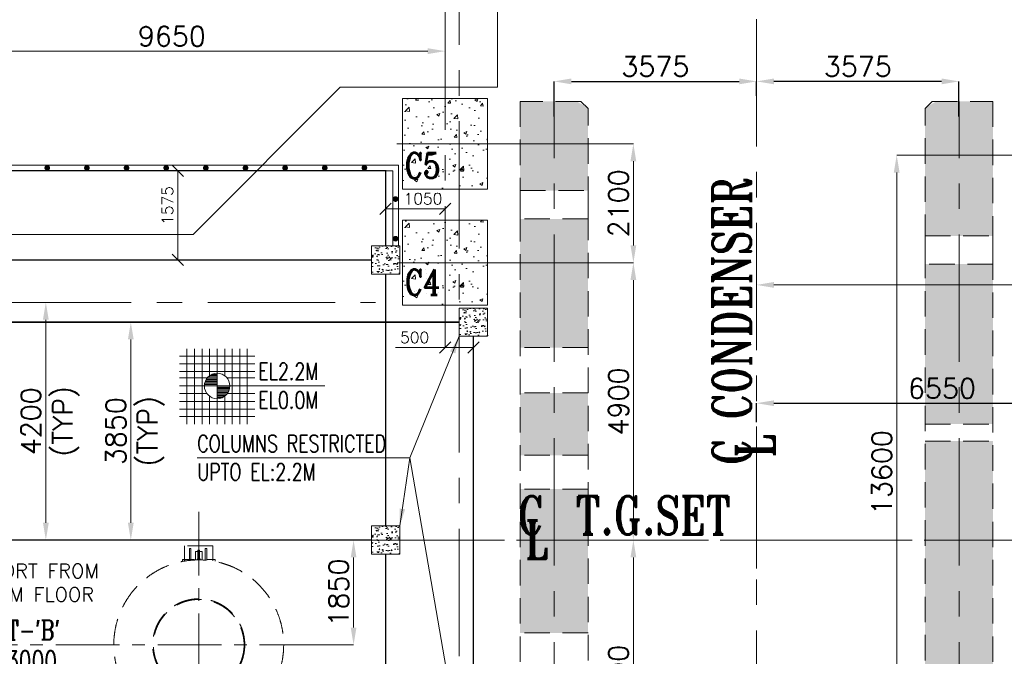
# Model space of a CAD drawing. Header units: inches. Extents: x 0 to 1545919, y 0 to 23143738.
# Tile 175 of 197: x 242907 to 260293, y 83856 to 95102. Entities that reach past the tile are written whole.
import ezdxf

# ---------------------------------------------------------------- set-up
doc = ezdxf.new("R2010")
doc.units = ezdxf.units.IN
doc.header["$LTSCALE"] = 1800
doc.header["$MEASUREMENT"] = 0
doc.linetypes.add('CENTER', pattern=[2, 1.25, -0.25, 0.25, -0.25])
doc.linetypes.add('HIDDEN', pattern=[0.375, 0.25, -0.125])
doc.layers.get('0').update_dxf_attribs({"color": 253, "lineweight": 5})
doc.layers.get('Defpoints').update_dxf_attribs({"lineweight": 18})
for name, color, linetype, lineweight in [('CEN', 8, 'CENTER', 18), ('COL', 1, 'Continuous', 18), ('CONCRETE', 145, 'Continuous', 18), ('DIM', 4, 'Continuous', 18), ('EQUIP', 8, 'HIDDEN', 9), ('GRID', 251, 'CENTER', 18), ('HATCH-1', 252, 'Continuous', 9), ('STEEL', 231, 'Continuous', 18), ('TEXT', 3, 'Continuous', 18)]:
    doc.layers.add(name, color=color, linetype=linetype, lineweight=lineweight)
doc.styles.add('COMPLEX', font='complex')
doc.styles.add('ITALICC', font='italicc')
doc.styles.add('ROMANC', font='ROMANC.SHX')
doc.styles.add('ROMANS', font='romans.shx')
doc.styles.add('ROMANT', font='romant')
doc.styles.add('S3', font='simplex.shx', dxfattribs={"width": 0.75, "height": 320})
doc.styles.get("Standard").update_dxf_attribs({"font": 'arial.ttf'})
doc.dimstyles.new('HALF', dxfattribs={"dimtxt": 200, "dimasz": 200, "dimexe": 0, "dimexo": 0, "dimgap": 80, "dimtad": 1, "dimdec": 0, "dimzin": 0, "dimdsep": 46, "dimtxsty": 'ROMANS', "dimblk": 'OBLIQUE', "dimcen": 0, "dimclrd": 4, "dimclre": 9, "dimclrt": 256, "dimadec": 0, "dimazin": 0, "dimtfac": 0.09, "dimtdec": 0, "dimtix": 1, "dimtofl": 0, "dimtmove": 0, "dimatfit": 3, "dimldrblk": 'DOT', "dimfxl": 1, "dimtolj": 1, "dimtzin": 0, "dimarcsym": 0})
doc.dimstyles.new('USER175', dxfattribs={"dimscale": 175, "dimtxt": 2, "dimasz": 1.75, "dimexe": 0, "dimexo": 0, "dimgap": 0.5, "dimtad": 1, "dimdec": 0, "dimzin": 0, "dimdsep": 46, "dimtxsty": 'ROMANS', "dimcen": 0, "dimclrd": 4, "dimclre": 4, "dimclrt": 4, "dimadec": 0, "dimazin": 0, "dimtfac": 0.09, "dimtdec": 0, "dimtix": 1, "dimtofl": 0, "dimtmove": 0, "dimatfit": 3, "dimfxl": 1, "dimtolj": 1, "dimtzin": 0, "dimarcsym": 0})

# ---------------------------------------------------------------- blocks, each defined once
blk = doc.blocks.new('TG DECK COLUMNS & OUTLINE')
at = {"layer": 'CONCRETE'}
h = blk.add_hatch(dxfattribs=at)
h.set_pattern_fill('AR-CONC', color=256, scale=80, style=0)
h.set_pattern_definition([(50, (250558.08, 71714.8), (573.808, -50.202), [60, -660]), (355, (250558.1, 71714.8), (-111, 601.754), [48, -528]), (100.4514, (250605.9, 71710.6), (462.808, 551.55), [50.992, -560.914]), (46.184, (250558.1, 71874.8), (853.79, -132.415), [90, -990]), (96.636, (250629.2, 71863.8), (747.73, 779.294), [76.49, -841.37]), (351.184, (250558.1, 71874.8), (747.73, 779.295), [72, -792]), (21, (250638.08, 71834.8), (477.526, -322.095), [60, -660]), (326, (250638.1, 71834.8), (194.652, 580.12), [48, -528]), (71.4514, (250677.87, 71807.97), (672.178, 258.024), [50.992, -560.914]), (37.5, (250558.08, 71714.8), (9.728, 266.315), [0, -521.6, 0, -536, 0, -530]), (7.5, (250558.08, 71714.8), (210.456, 315.529), [0, -305.6, 0, -509.6, 0, -202]), (327.5, (250379.68, 71714.8), (427.058, -18.044), [0, -200, 0, -624, 0, -828]), (317.5, (250299.68, 71714.8), (466.549, 80.084), [0, -260, 0, -414.4, 0, -588])])
h.paths.add_polyline_path([(244683, 75865), (246183, 75865), (246183, 77465), (244683, 77465)])
h = blk.add_hatch(dxfattribs=at)
h.set_pattern_fill('AR-CONC', color=256, scale=80, style=0)
h.set_pattern_definition([(50, (250558.08, 69664.8), (573.808, -50.202), [60, -660]), (355, (250558.1, 69664.8), (-111, 601.754), [48, -528]), (100.4514, (250605.9, 69660.6), (462.808, 551.55), [50.992, -560.914]), (46.184, (250558.1, 69824.8), (853.79, -132.415), [90, -990]), (96.636, (250629.2, 69813.8), (747.73, 779.294), [76.49, -841.37]), (351.184, (250558.1, 69824.8), (747.73, 779.295), [72, -792]), (21, (250638.08, 69784.8), (477.526, -322.095), [60, -660]), (326, (250638.1, 69784.8), (194.652, 580.12), [48, -528]), (71.4514, (250677.87, 69757.97), (672.178, 258.024), [50.992, -560.914]), (37.5, (250558.08, 69664.8), (9.728, 266.315), [0, -521.6, 0, -536, 0, -530]), (7.5, (250558.08, 69664.8), (210.456, 315.529), [0, -305.6, 0, -509.6, 0, -202]), (327.5, (250379.68, 69664.8), (427.058, -18.044), [0, -200, 0, -624, 0, -828]), (317.5, (250299.68, 69664.8), (466.549, 80.084), [0, -260, 0, -414.4, 0, -588])])
h.paths.add_polyline_path([(244683, 73815), (246183, 73815), (246183, 75315), (244683, 75315)])
blk.add_lwpolyline([(255508, 61665), (267138, 61665), (267138, 77665), (255508, 77665), (255508, 79015), (246358, 79015), (246358, 77665), (243583, 77665), (240983, 75065), (226783, 75065), (226783, 64265), (240983, 64265), (243583, 61665), (246358, 61665), (246358, 60415), (255508, 60415)], close=True)
blk.add_lwpolyline([(246358, 77665), (243583, 77665), (240983, 75065), (226783, 75065), (226783, 64265), (240983, 64265), (243583, 61665), (246358, 61665)])
at = {"layer": 'CEN'}
for p, q in [((245433, 73315), (245433, 77965)), ((244583, 76665), (246283, 76665)), ((244753, 76665), (246113, 76665)), ((244584, 74565), (246282, 74565)), ((244753, 74565), (246113, 74565)), ((226842, 73865), (244205, 73865)), ((226842, 73865), (244205, 73865)), ((250933, 69165), (250933, 70165)), ((250433, 69665), (251433, 69665))]:
    blk.add_line(p, q, dxfattribs=at)
at = {"layer": 'CONCRETE'}
for points in [[(244683, 75865), (246183, 75865), (246183, 77465), (244683, 77465)], [(244683, 73815), (246183, 73815), (246183, 75315), (244683, 75315)]]:
    blk.add_lwpolyline(points, close=True, dxfattribs=at)
at = {"layer": 'TEXT', "style": 'ROMANC', "width": 0.8}
for s, p in [('C5', (244719, 76057)), ('C4', (244721, 73996))]:
    blk.add_text(s, height=450, dxfattribs=at).set_placement(p)
blk = doc.blocks.new('CL')
at = {"style": 'ITALICC'}
for s, p in [('C', (-28.8, -3.8)), ('L', (-16.3, -93.3))]:
    blk.add_text(s, height=150, dxfattribs=at).set_placement(p)
blk = doc.blocks.new('HP&LP DRAIN FLASH TANK')
at = {"layer": 'CEN', "ltscale": 0.5, "flags": 128}
for points in [[(108047, 65855), (108047, 70575)], [(110247, 68228), (103447, 68228)]]:
    blk.add_lwpolyline(points, dxfattribs=at)
at = {"layer": 'EQUIP'}
for p, q in [((108298, 69978), (107798, 69978)), ((107798, 69978), (107798, 69711)), ((107883, 69928), (107883, 69720)), ((107908, 69928), (107883, 69928)), ((107908, 69722), (107908, 69928)), ((108063, 69898), (108033, 69898)), ((108033, 69898), (108033, 69838)), ((108063, 69898), (108063, 69838)), ((108163, 69928), (108163, 69724)), ((108188, 69928), (108163, 69928)), ((108188, 69722), (108188, 69928)), ((108298, 69711), (108298, 69978)), ((107883, 69738), (107758, 69738)), ((107758, 69738), (107758, 69705)), ((107883, 69738), (107908, 69738)), ((107964, 69738), (107908, 69738)), ((107991, 69878), (107991, 69725)), ((107991, 69878), (108033, 69878)), ((108023, 69748), (108073, 69748)), ((108023, 69726), (108023, 69748)), ((108033, 69748), (108033, 69838)), ((108063, 69878), (108105, 69878)), ((108063, 69748), (108063, 69838)), ((108073, 69726), (108073, 69748)), ((108105, 69878), (108105, 69725)), ((108338, 69738), (108188, 69738)), ((108338, 69738), (108338, 69705)), ((106637, 67703), (106406, 67570)), ((106594, 67725), (106622, 67741)), ((106594, 67725), (106669, 67595)), ((109500, 67725), (109425, 67595)), ((109457, 67703), (109688, 67570)), ((109500, 67725), (109472, 67741)), ((106406, 67570), (106656, 67137)), ((106682, 67602), (106505, 67499)), ((106505, 67499), (106517, 67478)), ((106517, 67478), (106693, 67579)), ((106590, 67452), (106722, 67529)), ((106723, 67481), (106645, 67436)), ((106737, 67500), (106718, 67490)), ((106743, 67446), (106718, 67490)), ((109351, 67446), (109376, 67490)), ((109358, 67500), (109376, 67490)), ((109371, 67481), (109449, 67436)), ((109505, 67452), (109372, 67529)), ((109577, 67478), (109401, 67579)), ((109412, 67602), (109590, 67499)), ((109688, 67570), (109438, 67137)), ((109590, 67499), (109577, 67478)), ((106611, 67416), (106590, 67452)), ((106593, 67406), (106645, 67436)), ((106593, 67406), (106608, 67380)), ((106608, 67380), (106660, 67410)), ((106647, 67354), (106626, 67390)), ((106822, 67359), (106645, 67257)), ((106647, 67354), (106779, 67430)), ((106657, 67235), (106837, 67339)), ((106738, 67455), (106660, 67410)), ((106762, 67457), (106743, 67446)), ((106781, 67401), (106809, 67352)), ((106822, 67330), (106809, 67352)), ((106822, 67330), (106884, 67222)), ((109273, 67330), (109210, 67222)), ((109437, 67235), (109258, 67339)), ((109272, 67359), (109450, 67257)), ((109273, 67330), (109285, 67352)), ((109313, 67401), (109285, 67352)), ((109448, 67354), (109315, 67430)), ((109333, 67457), (109351, 67446)), ((109356, 67455), (109434, 67410)), ((109486, 67380), (109434, 67410)), ((109448, 67354), (109469, 67390)), ((109501, 67406), (109449, 67436)), ((109484, 67416), (109505, 67452)), ((109501, 67406), (109486, 67380)), ((106645, 67257), (106657, 67235)), ((106656, 67137), (106887, 67270)), ((106884, 67222), (106912, 67238)), ((109210, 67222), (109182, 67238)), ((109438, 67137), (109207, 67270)), ((109450, 67257), (109437, 67235)), ((106974, 66876), (107086, 67070)), ((107099, 66804), (107204, 66986)), ((106870, 66887), (106891, 66924)), ((107077, 66767), (106870, 66887)), ((107496, 66575), (106891, 66924)), ((107172, 66712), (107077, 66767)), ((107289, 66695), (107394, 66877)), ((107414, 66622), (107526, 66816)), ((107267, 66657), (107172, 66712)), ((107474, 66538), (107267, 66657)), ((107474, 66538), (107496, 66575))]:
    blk.add_line(p, q, dxfattribs=at)
for radius in [1500, 813, 801]:
    blk.add_circle((108047, 68228), radius, dxfattribs=at)
at = {"layer": 'TEXT', "xscale": 3, "yscale": 3, "zscale": 3}
blk.add_blockref('CL', (103581, 68302, 274), dxfattribs=at)
at = {"layer": 'TEXT', "width": 0.75}
for s, style, p in [("F/T-'B'", 'COMPLEX', (104184, 68316)), ('%%C3000', 'ROMANS', (104419, 67769, 274))]:
    blk.add_text(s, height=350, dxfattribs=dict(at, style=style)).set_placement(p)
at = {"layer": 'TEXT', "insert": (103670, 69658), "char_height": 250, "attachment_point": 1}
blk.add_mtext_dynamic_manual_height_columns('{\\Fromans|c0;SUPPORT FROM EL:2.2M FLOOR}', width=2901.5, gutter_width=1, heights=[0], dxfattribs=at)
blk = doc.blocks.new('*D508')
at = {"layer": 'Defpoints', "color": 0, "transparency": 16777216}
for p in [(-7333, 0), (-7116, 0), (-7861, -1850)]:
    blk.add_point(p, dxfattribs=at)
at = {"layer": 'DIM', "color": 4, "lineweight": -2, "transparency": 16777216}
for p, q in [((-7333, 0), (-7116, 0)), ((-7116, -1544), (-7116, -306)), ((-7861, -1850), (-7116, -1850))]:
    blk.add_line(p, q, dxfattribs=at)
at = {"layer": 'DIM', "color": 4, "transparency": 16777216}
for points in [[(-7167, -306), (-7065, -306), (-7116, 0)], [(-7167, -1544), (-7065, -1544), (-7116, -1850)]]:
    blk.add_solid(points, dxfattribs=at)
at = {"layer": 'DIM', "color": 4, "transparency": 16777216, "insert": (-7379, -925), "char_height": 350, "attachment_point": 5, "rotation": 90, "style": 'ROMANS'}
blk.add_mtext('\\A1;1850', dxfattribs=at)
blk = doc.blocks.new('*D621')
at = {"layer": 'Defpoints', "color": 0, "transparency": 16777216}
for p in [(126553, 71928), (126210, 70028), (126335, 70028)]:
    blk.add_point(p, dxfattribs=at)
at = {"layer": 'DIM', "color": 4, "lineweight": -2, "transparency": 16777216}
for p, q in [((126553, 71928), (126335, 71928)), ((126335, 71621), (126335, 70334)), ((126210, 70028), (126335, 70028))]:
    blk.add_line(p, q, dxfattribs=at)
at = {"layer": 'DIM', "color": 4, "transparency": 16777216}
for points in [[(126284, 71621), (126386, 71621), (126335, 71928)], [(126284, 70334), (126386, 70334), (126335, 70028)]]:
    blk.add_solid(points, dxfattribs=at)
at = {"layer": 'DIM', "color": 4, "transparency": 16777216, "insert": (126072, 70978), "char_height": 350, "attachment_point": 5, "rotation": 90, "style": 'ROMANS'}
blk.add_mtext('\\A1;1900', dxfattribs=at)
blk = doc.blocks.new('*D622')
at = {"layer": 'Defpoints', "color": 0, "transparency": 16777216}
for p in [(117897, 74536), (117897, 74406), (128947, 74324)]:
    blk.add_point(p, dxfattribs=at)
at = {"layer": 'DIM', "color": 4, "lineweight": -2, "transparency": 16777216}
for p, q in [((117897, 74406), (117897, 74536)), ((128641, 74536), (118203, 74536)), ((128947, 74324), (128947, 74536))]:
    blk.add_line(p, q, dxfattribs=at)
at = {"layer": 'DIM', "color": 4, "transparency": 16777216}
for points in [[(118203, 74587), (118203, 74485), (117897, 74536)], [(128641, 74587), (128641, 74485), (128947, 74536)]]:
    blk.add_solid(points, dxfattribs=at)
at = {"layer": 'DIM', "color": 4, "transparency": 16777216, "insert": (124050, 74798), "char_height": 350, "attachment_point": 5, "style": 'ROMANS'}
blk.add_mtext('\\A1;11050', dxfattribs=at)
blk = doc.blocks.new('PLATFORM BELOW TG DECK AT EL. 0.0M & 2.2M')
at = {"layer": 'CONCRETE'}
h = blk.add_hatch(dxfattribs=at)
h.set_pattern_fill('AR-CONC', color=256, scale=30, style=0)
h.set_pattern_definition([(50, (-6550, 4950), (215.18, -18.83), [22.5, -247.5]), (355, (-6550, 4950), (-41.63, 225.66), [18, -198]), (100.45, (-6532.07, 4948.43), (173.55, 206.83), [19.12, -210.34]), (46.184, (-6550, 5010), (320.17, -49.66), [33.75, -371.25]), (96.636, (-6523.32, 5005.86), (280.4, 292.24), [28.68, -315.51]), (351.18, (-6550, 5010), (280.4, 292.24), [27, -297]), (21, (-6520, 4995), (179.07, -120.786), [22.5, -247.5]), (326, (-6520, 4995), (73, 217.55), [18, -198]), (71.45, (-6505.08, 4984.93), (252.07, 96.76), [19.12, -210.34]), (37.5, (-6550, 4950), (3.648, 99.868), [0, -195.6, 0, -201, 0, -198.75]), (7.5, (-6550, 4950), (78.92, 118.324), [0, -114.6, 0, -191.1, 0, -75.75]), (327.5, (-6616.9, 4950), (160.147, -6.766), [0, -75, 0, -234, 0, -310.5]), (317.5, (-6646.9, 4950), (174.956, 30.03), [0, -97.5, 0, -155.4, 0, -220.5])])
h.paths.add_polyline_path([(-6300, 5200), (-6800, 5200), (-6800, 4700), (-6300, 4700)])
h = blk.add_hatch(dxfattribs=at)
h.set_pattern_fill('AR-CONC', color=256, scale=30, style=0)
h.set_pattern_definition([(50, (-5000, 3850), (215.18, -18.83), [22.5, -247.5]), (355, (-5000, 3850), (-41.63, 225.66), [18, -198]), (100.45, (-4982.07, 3848.43), (173.55, 206.83), [19.12, -210.34]), (46.184, (-5000, 3910), (320.17, -49.66), [33.75, -371.25]), (96.636, (-4973.32, 3905.86), (280.4, 292.24), [28.68, -315.51]), (351.18, (-5000, 3910), (280.4, 292.24), [27, -297]), (21, (-4970, 3895), (179.07, -120.786), [22.5, -247.5]), (326, (-4970, 3895), (73, 217.55), [18, -198]), (71.45, (-4955.08, 3884.93), (252.07, 96.76), [19.12, -210.34]), (37.5, (-5000, 3850), (3.648, 99.868), [0, -195.6, 0, -201, 0, -198.75]), (7.5, (-5000, 3850), (78.92, 118.324), [0, -114.6, 0, -191.1, 0, -75.75]), (327.5, (-5066.9, 3850), (160.147, -6.766), [0, -75, 0, -234, 0, -310.5]), (317.5, (-5096.9, 3850), (174.956, 30.03), [0, -97.5, 0, -155.4, 0, -220.5])])
h.paths.add_polyline_path([(-4750, 4100), (-5250, 4100), (-5250, 3600), (-4750, 3600)])
h = blk.add_hatch(dxfattribs=at)
h.set_pattern_fill('AR-CONC', color=256, scale=30, style=0)
h.set_pattern_definition([(50, (-6550, 3e-11), (215.18, -18.83), [22.5, -247.5]), (355, (-6550, 3e-11), (-41.63, 225.66), [18, -198]), (100.45, (-6532.07, -1.57), (173.55, 206.83), [19.12, -210.34]), (46.184, (-6550, 60), (320.17, -49.66), [33.75, -371.25]), (96.636, (-6523.32, 55.86), (280.4, 292.24), [28.68, -315.51]), (351.18, (-6550, 60), (280.4, 292.24), [27, -297]), (21, (-6520, 45), (179.07, -120.786), [22.5, -247.5]), (326, (-6520, 45), (73, 217.55), [18, -198]), (71.45, (-6505.08, 34.93), (252.07, 96.76), [19.12, -210.34]), (37.5, (-6550, 3e-11), (3.648, 99.868), [0, -195.6, 0, -201, 0, -198.75]), (7.5, (-6550, 3e-11), (78.92, 118.324), [0, -114.6, 0, -191.1, 0, -75.75]), (327.5, (-6616.9, 3e-11), (160.147, -6.766), [0, -75, 0, -234, 0, -310.5]), (317.5, (-6646.9, 3e-11), (174.956, 30.03), [0, -97.5, 0, -155.4, 0, -220.5])])
h.paths.add_polyline_path([(-6300, 250), (-6800, 250), (-6800, -250), (-6300, -250)])
at = {"layer": 'CEN'}
for p, q in [((0, -500), (0, 500)), ((-500, 0), (500, 0))]:
    blk.add_line(p, q, dxfattribs=at)
at = {"layer": 'COL'}
for points in [[(-6800, 4700), (-6300, 4700), (-6300, 5200), (-6800, 5200)], [(-5250, 3600), (-4750, 3600), (-4750, 4100), (-5250, 4100)], [(-6800, -250), (-6300, -250), (-6300, 250), (-6800, 250)]]:
    blk.add_lwpolyline(points, close=True, dxfattribs=at)
at = {"layer": 'STEEL'}
for p, q in [((-13950, 6625), (-6325, 6625)), ((-6325, 6625), (-6325, 5200)), ((-13850, 6525), (-6425, 6525)), ((-6425, 6525), (-6425, 5200))]:
    blk.add_line(p, q, dxfattribs=at)
at = {"layer": 'STEEL', "const_width": 50}
for points in [[(-12550, 6575, 1), (-12500, 6575, 1)], [(-11850, 6575, 1), (-11800, 6575, 1)], [(-11150, 6575, 1), (-11100, 6575, 1)], [(-10450, 6575, 1), (-10400, 6575, 1)], [(-9750, 6575, 1), (-9700, 6575, 1)], [(-9050, 6575, 1), (-9000, 6575, 1)], [(-8350, 6575, 1), (-8300, 6575, 1)], [(-7650, 6575, 1), (-7600, 6575, 1)], [(-6950, 6575, 1), (-6900, 6575, 1)], [(-6400, 6025, 1), (-6350, 6025, 1)], [(-6400, 5325, 1), (-6350, 5325, 1)]]:
    blk.add_lwpolyline(points, format="xyb", close=True, dxfattribs=at)
at = {"layer": 'STEEL', "const_width": 25}
for points in [[(-13850, 5200), (-13850, 6525), (-6550, 6525), (-6550, 5200)], [(-13600, 4950), (-6800, 4950)], [(-6550, 4700), (-6550, 250)], [(-13850, 3850), (-5250, 3850)], [(-5000, 3600), (-5000, -3600)], [(-13600, 0), (-6800, 0)], [(-6550, -4700), (-6550, -250)]]:
    blk.add_lwpolyline(points, dxfattribs=at)
blk = doc.blocks.new('LEVEL')
at = {"flags": 128}
for points in [[(-667, 524), (667, 524)], [(-533, 658), (-533, -676)], [(-400, 658), (-400, -676)], [(-267, 658), (-267, -676)], [(-267, 658), (-267, -676)], [(-133, 658), (-133, 181)], [(0, 658), (0, -676)], [(0, 658), (0, -676)], [(133, 658), (133, 181)], [(133, 658), (133, 181)], [(267, 658), (267, -676)], [(400, 658), (400, -676)], [(533, 658), (533, -676)], [(-667, 391), (667, 391)], [(-667, 258), (667, 258)], [(-132, 182), (0, 182)], [(-93, 205), (0, 205)], [(0, 0), (0, 264)], [(-667, 142), (-174, 142)], [(-667, 0), (667, 0)], [(-265, 0), (0, 0)], [(-225, 2), (0, 2)], [(-224, 25), (0, 25)], [(-220, 47), (0, 47)], [(-214, 70), (0, 70)], [(-205, 92), (0, 92)], [(-194, 115), (0, 115)], [(-178, 137), (0, 137)], [(-158, 160), (0, 160)], [(1900, 0), (0, 0)], [(0, 0), (0, -261)], [(174, 142), (667, 142)], [(-667, -133), (-181, -133)], [(225, -2), (0, -2)], [(224, -25), (0, -25)], [(220, -47), (0, -47)], [(214, -70), (0, -70)], [(205, -92), (0, -92)], [(194, -115), (0, -115)], [(178, -137), (0, -137)], [(158, -160), (0, -160)], [(181, -133), (667, -133)], [(-667, -276), (667, -276)], [(-133, -181), (-133, -676)], [(132, -182), (0, -182)], [(93, -205), (0, -205)], [(133, -181), (133, -676)], [(133, -181), (133, -676)], [(-667, -409), (667, -409)], [(-667, -542), (667, -542)]]:
    blk.add_lwpolyline(points, dxfattribs=at)
for points in [[(0, 225, 0.414246), (-225, 0)], [(225, 0, 0.414258), (0, 225)], [(-225, 0, 0.414221), (0, -225)], [(0, -225, 0.414246), (225, 0)]]:
    blk.add_lwpolyline(points, format="xyb", dxfattribs=at)
at = {"flags": 4}
blk.add_attdef('LEVEL', (839, 107), '', height=300, dxfattribs=at)
blk = doc.blocks.new('*D526')
at = {"layer": 'Defpoints', "color": 0, "transparency": 16777216}
for p in [(0, 9650), (0, 9350), (-5500, 8300)]:
    blk.add_point(p, dxfattribs=at)
at = {"layer": 'DIM', "color": 4, "lineweight": -2, "transparency": 16777216}
for p, q in [((-5500, 8300), (-5500, 9650)), ((-5194, 9650), (-306, 9650)), ((0, 9350), (0, 9650))]:
    blk.add_line(p, q, dxfattribs=at)
at = {"layer": 'DIM', "color": 4, "transparency": 16777216}
for points in [[(-5194, 9701), (-5194, 9599), (-5500, 9650)], [(-306, 9701), (-306, 9599), (0, 9650)]]:
    blk.add_solid(points, dxfattribs=at)
at = {"layer": 'DIM', "color": 4, "transparency": 16777216, "insert": (-2750, 9912), "char_height": 350, "attachment_point": 5, "style": 'ROMANS'}
blk.add_mtext('\\A1;5500', dxfattribs=at)
blk = doc.blocks.new('*D527')
at = {"layer": 'Defpoints', "color": 0, "transparency": 16777216}
for p in [(5500, 9650), (0, 9350), (5500, 7900)]:
    blk.add_point(p, dxfattribs=at)
at = {"layer": 'DIM', "color": 4, "lineweight": -2, "transparency": 16777216}
for p, q in [((0, 9350), (0, 9650)), ((306, 9650), (5194, 9650)), ((5500, 7900), (5500, 9650))]:
    blk.add_line(p, q, dxfattribs=at)
at = {"layer": 'DIM', "color": 4, "transparency": 16777216}
for points in [[(306, 9701), (306, 9599), (0, 9650)], [(5194, 9701), (5194, 9599), (5500, 9650)]]:
    blk.add_solid(points, dxfattribs=at)
at = {"layer": 'DIM', "color": 4, "transparency": 16777216, "insert": (2750, 9912), "char_height": 350, "attachment_point": 5, "style": 'ROMANS'}
blk.add_mtext('\\A1;5500', dxfattribs=at)
blk = doc.blocks.new('*D528')
at = {"layer": 'Defpoints', "color": 0, "transparency": 16777216}
for p in [(-15150, 8638), (-5500, 8300), (-15150, 5311)]:
    blk.add_point(p, dxfattribs=at)
at = {"layer": 'DIM', "color": 4, "lineweight": -2, "transparency": 16777216}
for p, q in [((-15150, 5311), (-15150, 8638)), ((-5806, 8638), (-14844, 8638)), ((-5500, 8300), (-5500, 8638))]:
    blk.add_line(p, q, dxfattribs=at)
at = {"layer": 'DIM', "color": 4, "transparency": 16777216}
for points in [[(-14844, 8689), (-14844, 8586), (-15150, 8638)], [(-5806, 8689), (-5806, 8586), (-5500, 8638)]]:
    blk.add_solid(points, dxfattribs=at)
at = {"layer": 'DIM', "color": 4, "transparency": 16777216, "insert": (-10325, 8900), "char_height": 350, "attachment_point": 5, "style": 'ROMANS'}
blk.add_mtext('\\A1;9650', dxfattribs=at)
blk = doc.blocks.new('*D534')
at = {"layer": 'Defpoints', "color": 0, "transparency": 16777216}
for p in [(4648, 6800), (2475, -6800), (4648, -6800)]:
    blk.add_point(p, dxfattribs=at)
at = {"layer": 'DIM', "color": 4, "lineweight": -2, "transparency": 16777216}
for p, q in [((4648, 6800), (2475, 6800)), ((2475, 6494), (2475, -6494)), ((4648, -6800), (2475, -6800))]:
    blk.add_line(p, q, dxfattribs=at)
at = {"layer": 'DIM', "color": 4, "transparency": 16777216}
for points in [[(2424, 6494), (2526, 6494), (2475, 6800)], [(2424, -6494), (2526, -6494), (2475, -6800)]]:
    blk.add_solid(points, dxfattribs=at)
at = {"layer": 'DIM', "color": 4, "transparency": 16777216, "insert": (2212, 1193), "char_height": 350, "attachment_point": 5, "rotation": 90, "style": 'ROMANS'}
blk.add_mtext('\\A1;13600', dxfattribs=at)
blk = doc.blocks.new('*D535')
at = {"layer": 'Defpoints', "color": 0, "transparency": 16777216}
for p in [(-4651, 4900), (-2375, 0), (-2175, 0)]:
    blk.add_point(p, dxfattribs=at)
at = {"layer": 'DIM', "color": 4, "lineweight": -2, "transparency": 16777216}
for p, q in [((-4651, 4900), (-2175, 4900)), ((-2175, 4594), (-2175, 306)), ((-2375, 0), (-2175, 0))]:
    blk.add_line(p, q, dxfattribs=at)
at = {"layer": 'DIM', "color": 4, "transparency": 16777216}
for points in [[(-2226, 4594), (-2124, 4594), (-2175, 4900)], [(-2226, 306), (-2124, 306), (-2175, 0)]]:
    blk.add_solid(points, dxfattribs=at)
at = {"layer": 'DIM', "color": 4, "transparency": 16777216, "insert": (-2438, 2450), "char_height": 350, "attachment_point": 5, "rotation": 90, "style": 'ROMANS'}
blk.add_mtext('\\A1;4900', dxfattribs=at)
blk = doc.blocks.new('*D536')
at = {"layer": 'Defpoints', "color": 0, "transparency": 16777216}
for p in [(-2375, 0), (-4419, -4900), (-2175, -4900)]:
    blk.add_point(p, dxfattribs=at)
at = {"layer": 'DIM', "color": 4, "lineweight": -2, "transparency": 16777216}
for p, q in [((-2375, 0), (-2175, 0)), ((-2175, -306), (-2175, -4594)), ((-4419, -4900), (-2175, -4900))]:
    blk.add_line(p, q, dxfattribs=at)
at = {"layer": 'DIM', "color": 4, "transparency": 16777216}
for points in [[(-2226, -306), (-2124, -306), (-2175, 0)], [(-2226, -4594), (-2124, -4594), (-2175, -4900)]]:
    blk.add_solid(points, dxfattribs=at)
at = {"layer": 'DIM', "color": 4, "transparency": 16777216, "insert": (-2438, -2450), "char_height": 350, "attachment_point": 5, "rotation": 90, "style": 'ROMANS'}
blk.add_mtext('\\A1;4900', dxfattribs=at)
blk = doc.blocks.new('*D538')
at = {"layer": 'Defpoints', "color": 0, "transparency": 16777216}
for p in [(-4651, 7000), (-2175, 7000), (-4651, 4900)]:
    blk.add_point(p, dxfattribs=at)
at = {"layer": 'DIM', "color": 4, "lineweight": -2, "transparency": 16777216}
for p, q in [((-4651, 7000), (-2175, 7000)), ((-2175, 5206), (-2175, 6694)), ((-4651, 4900), (-2175, 4900))]:
    blk.add_line(p, q, dxfattribs=at)
at = {"layer": 'DIM', "color": 4, "transparency": 16777216}
for points in [[(-2226, 6694), (-2124, 6694), (-2175, 7000)], [(-2226, 5206), (-2124, 5206), (-2175, 4900)]]:
    blk.add_solid(points, dxfattribs=at)
at = {"layer": 'DIM', "color": 4, "transparency": 16777216, "insert": (-2438, 5950), "char_height": 350, "attachment_point": 5, "rotation": 90, "style": 'ROMANS'}
blk.add_mtext('\\A1;2100', dxfattribs=at)
blk = doc.blocks.new('_Oblique')
at = {"color": 0, "linetype": 'ByBlock', "lineweight": -2}
blk.add_line((-0.5, -0.5), (0.5, 0.5), dxfattribs=at)
blk = doc.blocks.new('*D554')
at = {"layer": 'Defpoints', "color": 0, "transparency": 16777216}
for p in [(-5500, 3650), (-5000, 3600), (-5500, 3400)]:
    blk.add_point(p, dxfattribs=at)
at = {"layer": 'DIM', "color": 9, "lineweight": -2, "transparency": 16777216}
for p, q in [((-5500, 3650), (-5500, 3400)), ((-5000, 3600), (-5000, 3400))]:
    blk.add_line(p, q, dxfattribs=at)
at = {"layer": 'DIM', "color": 4, "lineweight": -2, "transparency": 16777216}
for p, q in [((-5500, 3400), (-6374, 3400)), ((-5000, 3400), (-5500, 3400))]:
    blk.add_line(p, q, dxfattribs=at)
at = {"layer": 'DIM', "color": 4, "lineweight": -2, "transparency": 16777216, "xscale": 200, "yscale": 200, "zscale": 200, "rotation": 180}
blk.add_blockref('_Oblique', (-5500, 3400), dxfattribs=at)
at = {"layer": 'DIM', "color": 4, "lineweight": -2, "transparency": 16777216, "xscale": 200, "yscale": 200, "zscale": 200}
blk.add_blockref('_Oblique', (-5000, 3400), dxfattribs=at)
at = {"layer": 'DIM', "transparency": 16777216, "insert": (-6037, 3580), "char_height": 200, "attachment_point": 5, "style": 'ROMANS'}
blk.add_mtext('\\A1;500', dxfattribs=at)
blk = doc.blocks.new('_Dot')
at = {"color": 0, "linetype": 'ByBlock', "lineweight": -2}
blk.add_line((-0.5, 0), (-1, 0), dxfattribs=at)
at = {"color": 0, "linetype": 'ByBlock', "const_width": 0.5}
blk.add_lwpolyline([(-0.25, 0, 1), (0.25, 0, 1)], format="xyb", close=True, dxfattribs=at)
blk = doc.blocks.new('*D555')
at = {"layer": 'Defpoints', "color": 0, "transparency": 16777216}
for p in [(-6550, 5850), (-6550, 5650), (-5500, 5650)]:
    blk.add_point(p, dxfattribs=at)
at = {"layer": 'DIM', "color": 9, "lineweight": -2, "transparency": 16777216}
for p, q in [((-6550, 5650), (-6550, 5850)), ((-5500, 5650), (-5500, 5850))]:
    blk.add_line(p, q, dxfattribs=at)
at = {"layer": 'DIM', "color": 4, "lineweight": -2, "transparency": 16777216}
blk.add_line((-5500, 5850), (-6550, 5850), dxfattribs=at)
at = {"layer": 'DIM', "color": 4, "lineweight": -2, "transparency": 16777216, "xscale": 200, "yscale": 200, "zscale": 200, "rotation": 180}
blk.add_blockref('_Oblique', (-6550, 5850), dxfattribs=at)
at = {"layer": 'DIM', "color": 4, "lineweight": -2, "transparency": 16777216, "xscale": 200, "yscale": 200, "zscale": 200}
blk.add_blockref('_Oblique', (-5500, 5850), dxfattribs=at)
at = {"layer": 'DIM', "transparency": 16777216, "insert": (-5891, 6030), "char_height": 200, "attachment_point": 5, "style": 'ROMANS'}
blk.add_mtext('\\A1;1050', dxfattribs=at)
blk = doc.blocks.new('*D556')
at = {"layer": 'Defpoints', "color": 0, "transparency": 16777216}
for p in [(-12750, 4200), (-12550, 4200), (-12750, 0)]:
    blk.add_point(p, dxfattribs=at)
at = {"layer": 'DIM', "color": 4, "lineweight": -2, "transparency": 16777216}
for p, q in [((-12750, 4200), (-12550, 4200)), ((-12550, 306), (-12550, 3894)), ((-12750, 0), (-12550, 0))]:
    blk.add_line(p, q, dxfattribs=at)
at = {"layer": 'DIM', "color": 4, "transparency": 16777216}
for points in [[(-12601, 3894), (-12499, 3894), (-12550, 4200)], [(-12601, 306), (-12499, 306), (-12550, 0)]]:
    blk.add_solid(points, dxfattribs=at)
at = {"layer": 'DIM', "color": 4, "transparency": 16777216, "char_height": 350, "attachment_point": 5, "rotation": 90, "style": 'ROMANS'}
for s, insert in [('\\A1;(TYP)', (-12196, 2100)), ('\\A1;4200', (-12813, 2100))]:
    blk.add_mtext(s, dxfattribs=dict(at, insert=insert))
blk = doc.blocks.new('*D557')
at = {"layer": 'Defpoints', "color": 0, "transparency": 16777216}
for p in [(-11250, 3850), (-11050, 3850), (-11250, 0)]:
    blk.add_point(p, dxfattribs=at)
at = {"layer": 'DIM', "color": 4, "lineweight": -2, "transparency": 16777216}
for p, q in [((-11250, 3850), (-11050, 3850)), ((-11050, 306), (-11050, 3544)), ((-11250, 0), (-11050, 0))]:
    blk.add_line(p, q, dxfattribs=at)
at = {"layer": 'DIM', "color": 4, "transparency": 16777216}
for points in [[(-11101, 3544), (-10999, 3544), (-11050, 3850)], [(-11101, 306), (-10999, 306), (-11050, 0)]]:
    blk.add_solid(points, dxfattribs=at)
at = {"layer": 'DIM', "color": 4, "transparency": 16777216, "char_height": 350, "attachment_point": 5, "rotation": 90, "style": 'ROMANS'}
for s, insert in [('\\A1;(TYP)', (-10696, 1925)), ('\\A1;3850', (-11313, 1925))]:
    blk.add_mtext(s, dxfattribs=dict(at, insert=insert))
blk = doc.blocks.new('*D567')
at = {"layer": 'Defpoints', "color": 0, "transparency": 16777216}
for p in [(-10021, 6525), (-10221, 4950), (-10021, 4950)]:
    blk.add_point(p, dxfattribs=at)
at = {"layer": 'DIM', "color": 9, "lineweight": -2, "transparency": 16777216}
for p, q in [((-10021, 6525), (-10221, 6525)), ((-10021, 4950), (-10221, 4950))]:
    blk.add_line(p, q, dxfattribs=at)
at = {"layer": 'DIM', "color": 4, "lineweight": -2, "transparency": 16777216}
blk.add_line((-10221, 6525), (-10221, 4950), dxfattribs=at)
at = {"layer": 'DIM', "color": 4, "lineweight": -2, "transparency": 16777216, "xscale": 200, "yscale": 200, "zscale": 200}
for p, rotation in [((-10221, 6525), 90), ((-10221, 4950), 270)]:
    blk.add_blockref('_Oblique', p, dxfattribs=dict(at, rotation=rotation))
at = {"layer": 'DIM', "transparency": 16777216, "insert": (-10401, 5911), "char_height": 200, "attachment_point": 5, "rotation": 90, "style": 'ROMANS'}
blk.add_mtext('\\A1;1575', dxfattribs=at)
blk = doc.blocks.new('CW-PIT')
at = {"layer": 'HATCH-1'}
h = blk.add_hatch(dxfattribs=at)
h.set_pattern_fill('AR-CONC', color=256, scale=100, style=0)
h.paths.add_polyline_path([(-3575, 7750), (-4175, 7750), (-4175, 6175), (-3575, 6175)])
h.paths.add_polyline_path([(-3175, 7750), (-3575, 7750), (-3575, 6175), (-2975, 6175), (-2975, 7635)])
h.paths.add_polyline_path([(-3575, 5675), (-4175, 5675), (-4175, 3400), (-3575, 3400)])
h.paths.add_polyline_path([(-2975, 5675), (-3575, 5675), (-3575, 3400), (-2975, 3400)])
h.paths.add_polyline_path([(-3575, 2600), (-4175, 2600), (-4175, 1500), (-3575, 1500)])
h.paths.add_polyline_path([(-2975, 2600), (-3575, 2600), (-3575, 1500), (-2975, 1500)])
h.paths.add_polyline_path([(-3575, 900), (-4175, 900), (-4175, -1638), (-3575, -1638)])
h.paths.add_polyline_path([(-2975, 900), (-3575, 900), (-3575, -1638), (-2975, -1638)])
h.paths.add_polyline_path([(-3575, -3498), (-4175, -3498), (-4175, -5675), (-3575, -5675)])
h.paths.add_polyline_path([(-2975, -3498), (-3575, -3498), (-3575, -5675), (-2975, -5675)])
h.paths.add_polyline_path([(-3575, -6175), (-4175, -6175), (-4175, -7650), (-3575, -7650)])
h.paths.add_polyline_path([(-2975, -6175), (-3575, -6175), (-3575, -7650), (-3175, -7650), (-2975, -7535)])
h.paths.add_polyline_path([(-3575, -2438), (-4175, -2438), (-4175, -2748), (-3575, -2748)])
h.paths.add_polyline_path([(-2975, -2438), (-3575, -2438), (-3575, -2748), (-2975, -2748)])
h.paths.add_polyline_path([(3575, -5375), (2975, -5375), (2975, -7535), (3175, -7650), (3575, -7650)])
h.paths.add_polyline_path([(4175, -5375), (3575, -5375), (3575, -7650), (4175, -7650)])
h.paths.add_polyline_path([(3575, 1750), (2975, 1750), (2975, -4875), (3575, -4875)])
h.paths.add_polyline_path([(4175, 1750), (3575, 1750), (3575, -4875), (4175, -4875)])
h.paths.add_polyline_path([(3575, 4875), (2975, 4875), (2975, 2050), (3575, 2050)])
h.paths.add_polyline_path([(4175, 4875), (3575, 4875), (3575, 2050), (4175, 2050)])
h.paths.add_polyline_path([(3575, 7750), (3175, 7750), (2975, 7635), (2975, 5375), (3575, 5375)])
h.paths.add_polyline_path([(4175, 7750), (3575, 7750), (3575, 5375), (4175, 5375)])
at = {"layer": 'CEN'}
for p, q in [((-3575, -7650), (-3575, 7750)), ((3575, -7650), (3575, 7750)), ((0, -500), (0, 500)), ((-500, 0), (500, 0))]:
    blk.add_line(p, q, dxfattribs=at)
at = {"layer": 'CONCRETE', "linetype": 'HIDDEN'}
for p, q in [((-2975, 3400), (-4175, 3400)), ((-2975, 2600), (-4175, 2600)), ((2975, 2050), (4175, 2050)), ((2975, 1750), (4175, 1750)), ((-2975, 1500), (-4175, 1500)), ((-2975, 900), (-4175, 900)), ((-2975, -1638), (-4175, -1638))]:
    blk.add_line(p, q, dxfattribs=at)
for points in [[(-3100, -7650), (-2975, -7525), (-2975, 7625), (-3100, 7750), (-4175, 7750), (-4175, -7650), (-3100, -7650)], [(3100, 7750), (4175, 7750), (4175, -7650), (3100, -7650), (2975, -7525), (2975, 7625), (3100, 7750)]]:
    blk.add_lwpolyline(points, dxfattribs=at)
for points in [[(-4175, 6175), (-2975, 6175), (-2975, 5675), (-4175, 5675)], [(2975, 5375), (4175, 5375), (4175, 4875), (2975, 4875)]]:
    blk.add_lwpolyline(points, close=True, dxfattribs=at)
blk = doc.blocks.new('*D1125')
at = {"layer": 'Defpoints', "color": 0, "transparency": 16777216}
for p in [(255918, 94012), (255918, 93759), (252343, 93392)]:
    blk.add_point(p, dxfattribs=at)
at = {"layer": 'DIM', "color": 4, "lineweight": -2, "transparency": 16777216}
for p, q in [((252343, 93392), (252343, 94012)), ((252650, 94012), (255612, 94012)), ((255918, 93759), (255918, 94012))]:
    blk.add_line(p, q, dxfattribs=at)
at = {"layer": 'DIM', "color": 4, "transparency": 16777216}
for points in [[(252650, 94063), (252650, 93961), (252343, 94012)], [(255612, 94063), (255612, 93961), (255918, 94012)]]:
    blk.add_solid(points, dxfattribs=at)
at = {"layer": 'DIM', "color": 4, "transparency": 16777216, "insert": (254131, 94274), "char_height": 350, "attachment_point": 5, "style": 'ROMANS'}
blk.add_mtext('\\A1;3575', dxfattribs=at)
blk = doc.blocks.new('*D1013')
at = {"layer": 'Defpoints', "color": 0, "transparency": 16777216}
for p in [(255918, 94012), (255918, 93759), (259493, 93392)]:
    blk.add_point(p, dxfattribs=at)
at = {"layer": 'DIM', "color": 4, "lineweight": -2, "transparency": 16777216}
for p, q in [((255918, 93759), (255918, 94012)), ((259187, 94012), (256225, 94012)), ((259493, 93392), (259493, 94012))]:
    blk.add_line(p, q, dxfattribs=at)
at = {"layer": 'DIM', "color": 4, "transparency": 16777216}
for points in [[(256225, 94063), (256225, 93961), (255918, 94012)], [(259187, 94063), (259187, 93961), (259493, 94012)]]:
    blk.add_solid(points, dxfattribs=at)
at = {"layer": 'DIM', "color": 4, "transparency": 16777216, "insert": (257706, 94274), "char_height": 350, "attachment_point": 5, "style": 'ROMANS'}
blk.add_mtext('\\A1;3575', dxfattribs=at)
blk = doc.blocks.new('*D1014')
at = {"layer": 'Defpoints', "color": 0, "transparency": 16777216}
for p in [(262468, 88327), (255918, 87990), (262468, 87857)]:
    blk.add_point(p, dxfattribs=at)
at = {"layer": 'DIM', "color": 4, "lineweight": -2, "transparency": 16777216}
for p, q in [((255918, 87990), (255918, 88327)), ((256225, 88327), (262162, 88327)), ((262468, 87857), (262468, 88327))]:
    blk.add_line(p, q, dxfattribs=at)
at = {"layer": 'DIM', "color": 4, "transparency": 16777216}
for points in [[(256225, 88378), (256225, 88276), (255918, 88327)], [(262162, 88378), (262162, 88276), (262468, 88327)]]:
    blk.add_solid(points, dxfattribs=at)
at = {"layer": 'DIM', "color": 4, "transparency": 16777216, "insert": (259193, 88589), "char_height": 350, "attachment_point": 5, "style": 'ROMANS'}
blk.add_mtext('\\A1;6550', dxfattribs=at)
blk = doc.blocks.new('STEAM DRAIN FLASH TANK')
at = {"layer": 'CEN', "ltscale": 0.5}
for p, q in [((128947.2, 74629), (128947.2, 69851.8)), ((125948.8, 71927.6), (132578.4, 71927.6))]:
    blk.add_line(p, q, dxfattribs=at)
at = {"layer": 'EQUIP'}
for p, q in [((128215.6, 73410.5), (128042.4, 73310.5)), ((128215.6, 73410.5), (128283.5, 73292.8)), ((128042.4, 73310.5), (128110.4, 73192.8)), ((128067, 73167.8), (128172.5, 73228.7)), ((128110.4, 73192.8), (128154, 73317.2)), ((128154, 73317.2), (128283.5, 73292.8)), ((128203.7, 73256.1), (128168.4, 73235.8)), ((128179.8, 73216.2), (128168.4, 73235.8)), ((128214.9, 73236.8), (128203.7, 73256.1)), ((128207.8, 73249), (128326.9, 73317.8)), ((128317.2, 73312.2), (128270.7, 73285.5)), ((128326.9, 73317.8), (128339, 73296.7)), ((128079.2, 73146.7), (128067, 73167.8)), ((130436.9, 72077.6), (130461.3, 72077.6)), ((130461.3, 72077.6), (130461.3, 71955.8)), ((130597.2, 72027.6), (130461.3, 72027.6)), ((130461.3, 72027.6), (130547.2, 71927.6)), ((130597.2, 71827.6), (130597.2, 72027.6)), ((130446.9, 71955.8), (130469.5, 71955.8)), ((130447.1, 71915.1), (130469.5, 71915.1)), ((130461.3, 71915.1), (130461.3, 71777.6)), ((130461.3, 71788.7), (130461.4, 71842.4)), ((130547.2, 71927.6), (130461.4, 71827.6)), ((130597.2, 71827.6), (130461.4, 71827.6)), ((130469.5, 71915.1), (130469.5, 71955.8)), ((130461.3, 71777.6), (130436.9, 71777.7)), ((128042.4, 70544.8), (128110.4, 70662.5)), ((128079.2, 70708.6), (128067, 70687.5)), ((128067, 70687.5), (128172.5, 70626.6)), ((128110.4, 70662.5), (128154, 70538.1)), ((128179.8, 70639.1), (128168.4, 70619.5)), ((128203.7, 70599.1), (128168.4, 70619.5)), ((128214.9, 70618.5), (128203.7, 70599.1)), ((128207.8, 70606.2), (128326.9, 70537.5)), ((128215.6, 70444.8), (128042.4, 70544.8)), ((128154, 70538.1), (128283.5, 70562.4)), ((128215.6, 70444.8), (128283.5, 70562.4)), ((128317.2, 70543), (128270.7, 70569.8)), ((128326.9, 70537.5), (128339, 70558.6)), ((128693.2, 70212.7), (128693.2, 70457.4)), ((129201.2, 70212.7), (129201.2, 70457.4)), ((128615.8, 70177.6), (128615.8, 70212.7)), ((128615.8, 70212.7), (128947.2, 70212.7)), ((128615.8, 70177.6), (128947.2, 70177.6)), ((128947.2, 70212.7), (129278.6, 70212.7)), ((128947.2, 70177.6), (129278.6, 70177.6)), ((129278.6, 70177.6), (129278.6, 70212.7))]:
    blk.add_line(p, q, dxfattribs=at)
for radius in [1500, 559]:
    blk.add_circle((128947.2, 71927.6), radius, dxfattribs=at)
at = {"layer": 'TEXT', "linetype": 'CENTER', "xscale": 1.800000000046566, "yscale": 1.800000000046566, "zscale": 1.800000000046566}
blk.add_blockref('CL', (130769, 71982.1), dxfattribs=at)
at = {"layer": 'TEXT', "linetype": 'CENTER', "style": 'ROMANT', "width": 0.75}
for s, p in [("F/T-'A'", (131107.6, 72004)), ('%%C3000', (130988.2, 71546.6))]:
    blk.add_text(s, height=300, dxfattribs=at).set_placement(p)
at = {"layer": 'TEXT', "style": 'S3', "width": 0.7}
for s, p in [('SUPPORT FROM', (130083.6, 70604)), ('EL:2.2M FLOOR', (130146.2, 70172))]:
    blk.add_text(s, height=320, dxfattribs=at).set_placement(p)
at = {"layer": 'DIM'}
dim = blk.add_linear_dim(base=(117897.2, 74535.6), p1=(128947.2, 74324.1), p2=(117897.2, 74406), dimstyle='USER175', dxfattribs=at)
dim.commit()
dim.dimension.update_dxf_attribs({"geometry": '*D622', "text_midpoint": (124050.4, 74535.6), "dimtype": 128})
dim = blk.add_linear_dim(base=(126334.7, 70027.6), p1=(126553, 71927.6), p2=(126210.4, 70027.6), angle=90, dimstyle='USER175', dxfattribs=at)
dim.commit()
dim.dimension.update_dxf_attribs({"geometry": '*D621', "text_midpoint": (126072.2, 70977.6)})
blk = doc.blocks.new('PLATFORM AT EL 0.0M & EL 2.2M LEVEL')
at = {"layer": 'CEN'}
for p, q in [((0, 12805), (0, -12805)), ((-7839.9, 0), (7839.9, 0))]:
    blk.add_line(p, q, dxfattribs=at)
at = {"layer": 'GRID'}
for p, q in [((-5250, -23649.6), (-5250, 19500)), ((20750, 0), (-35250.8, 0))]:
    blk.add_line(p, q, dxfattribs=at)
blk.add_blockref('TG DECK COLUMNS & OUTLINE', (-250933.1, -69664.8))
at = {"layer": 'EQUIP'}
for name, p in [('STEAM DRAIN FLASH TANK', (-117897.2, -70027.6)), ('HP&LP DRAIN FLASH TANK', (-117897.2, -70077.6))]:
    blk.add_blockref(name, p, dxfattribs=at)
at = {"layer": 'STEEL'}
blk.add_blockref('PLATFORM BELOW TG DECK AT EL. 0.0M & 2.2M', (0, 0), dxfattribs=at)
ref = blk.add_blockref('LEVEL', (-9525, 2723.3), dxfattribs=at)
ref.add_attrib('LEVEL', 'EL2.2M', (-8797.5, 2830.4), dxfattribs={"layer": '0', "color": 3, "height": 300, "style": 'ROMANS', "width": 0.75, "flags": 4})
at = {"layer": 'TEXT', "style": 'ROMANT', "width": 0.75}
for s, p in [('C CONDENSER', (-100, 1325.4)), ('L', (317.1, 1458.7))]:
    blk.add_text(s, height=675, rotation=90, dxfattribs=at).set_placement(p)
at = {"layer": 'TEXT', "width": 0.75}
for s, height, style, p in [('EL0.0M', 300, 'ROMANS', (-8797.5, 2323.3)), ('COLUMNS RESTRICTED', 300, 'ROMANS', (-9876.8, 1554.2)), ('UPTO EL:2.2M', 300, 'ROMANS', (-9876.8, 1054.2)), ('C', 675, 'ROMANT', (-4216.9, 100)), ('T.G.SET', 675, 'ROMANT', (-3193.4, 100)), ('L', 675, 'ROMANT', (-4086.6, -328))]:
    blk.add_text(s, height=height, dxfattribs=dict(at, style=style)).set_placement(p)
at = {"layer": 'DIM'}
for base, p1, p2, picture, middle in [((0, 9650), (-5500, 8300), (0, 9350), '*D526', (-2750, 9912.5)), ((5500, 9650), (0, 9350), (5500, 7900), '*D527', (2750, 9912.5)), ((-15150, 8637.5), (-5500, 8300), (-15150, 5310.8), '*D528', (-10325, 8900))]:
    dim = blk.add_linear_dim(base=base, p1=p1, p2=p2, dimstyle='USER175', dxfattribs=at)
    dim.commit()
    dim.dimension.update_dxf_attribs({"geometry": picture, "text_midpoint": middle})
for base, p1, p2, picture, middle in [((-2175, 7000), (-4651, 4900), (-4651, 7000), '*D538', (-2437.5, 5950)), ((-2175, 0), (-4651, 4900), (-2375, 0), '*D535', (-2437.5, 2450)), ((-7116.2, 0), (-7861.5, -1850), (-7333, 0), '*D508', (-7378.7, -925)), ((-2175, -4900), (-2375, 0), (-4419, -4900), '*D536', (-2437.5, -2450))]:
    dim = blk.add_linear_dim(base=base, p1=p1, p2=p2, angle=90, dimstyle='USER175', dxfattribs=at)
    dim.commit()
    dim.dimension.update_dxf_attribs({"geometry": picture, "text_midpoint": middle})
for base, p1, p2, dimstyle, picture, middle in [((2475, -6800), (4648.4, 6800), (4647.7, -6800), 'USER175', '*D534', (2475, 1192.8)), ((-10220.7, 4950), (-10020.7, 6525), (-10020.7, 4950), 'HALF', '*D567', (-10220.7, 5910.7))]:
    dim = blk.add_linear_dim(base=base, p1=p1, p2=p2, angle=90, dimstyle=dimstyle, dxfattribs=at)
    dim.commit()
    dim.dimension.update_dxf_attribs({"geometry": picture, "text_midpoint": middle, "dimtype": 128})
for base, p1, p2, picture, middle in [((-6550, 5850), (-5500, 5650), (-6550, 5650), '*D555', (-5891.4, 5850)), ((-5500, 3400), (-5000, 3600), (-5500, 3650), '*D554', (-6037.1, 3400))]:
    dim = blk.add_linear_dim(base=base, p1=p1, p2=p2, dimstyle='HALF', dxfattribs=at)
    dim.commit()
    dim.dimension.update_dxf_attribs({"geometry": picture, "text_midpoint": middle, "dimtype": 128})
for base, p1, p2, text, picture, middle in [((-12550, 4200), (-12750, 0), (-12750, 4200), '<>\\X (TYP)', '*D556', (-12550, 2100)), ((-11050, 3850), (-11250, 0), (-11250, 3850), '<>\\X(TYP)', '*D557', (-11050, 1925))]:
    dim = blk.add_linear_dim(base=base, p1=p1, p2=p2, angle=90, text=text, dimstyle='USER175', dxfattribs=at)
    dim.commit()
    dim.dimension.update_dxf_attribs({"geometry": picture, "text_midpoint": middle})
for points in [[(-5250, 3600), (-6121.4, 1454.2), (-9876.8, 1454.2)], [(-6300, 250), (-6121.4, 1454.2)], [(-5250, -3600), (-6121.4, 1454.2)]]:
    blk.add_leader(points, dimstyle='USER175', dxfattribs=at)

msp = doc.modelspace()

# ---------------------------------------------------------------- block references
msp.add_blockref('PLATFORM AT EL 0.0M & EL 2.2M LEVEL', (255918.434, 85908.57))
at = {"linetype": 'HIDDEN'}
msp.add_blockref('CW-PIT', (255918.434, 85908.57), dxfattribs=at)

# ---------------------------------------------------------------- dimensions: what is measured, and where the dimension line sits
at = {"layer": 'DIM'}
for base, p1, p2, picture, middle in [((255918.434, 94011.846), (252343.434, 93392.088), (255918.434, 93759.352), '*D1125', (254130.934, 94274.346)), ((262468.434, 88326.548), (255918.434, 87989.83), (262468.434, 87856.623), '*D1014', (259193.434, 88589.048))]:
    dim = msp.add_linear_dim(base=base, p1=p1, p2=p2, dimstyle='USER175', dxfattribs=at)
    dim.commit()
    dim.dimension.update_dxf_attribs({"geometry": picture, "text_midpoint": middle})
dim = msp.add_linear_dim(base=(255918.434, 94011.846), p1=(259493.434, 93392.088), p2=(255918.434, 93759.352), angle=180, dimstyle='USER175', dxfattribs=at)
dim.commit()
dim.dimension.update_dxf_attribs({"geometry": '*D1013', "text_midpoint": (257705.934, 94274.346)})

doc.saveas('drawing.dxf')
